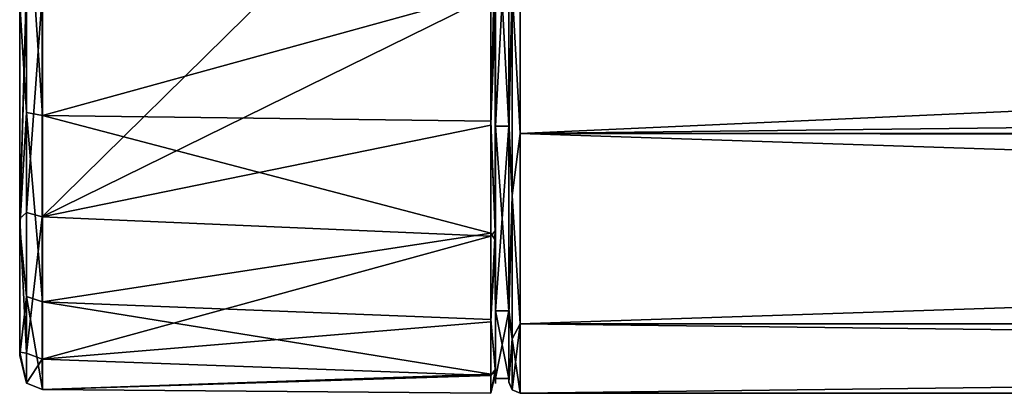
# Model space of a CAD drawing. Header units: metres. Extents: x -150 to 150, y -23 to 71.
# Tile 1 of 13: x -150 to -106, y -23 to -6. Entities that reach past the tile are written whole.
import ezdxf

# ---------------------------------------------------------------- set-up
doc = ezdxf.new("R2010")
doc.units = ezdxf.units.M
doc.layers.add('solid_26_009_130_XXX', color=7, linetype='CONTINUOUS')

msp = doc.modelspace()

# ---------------------------------------------------------------- linework, layer by layer
at = {"layer": 'solid_26_009_130_XXX'}
for points in [[(-149.644516, -21.180573, 6.021301), (-149.646118, 15.259139, 15.870502), (-149.644516, 21.180847, 6.020332)], [(-149.642654, -21.333632, -5.471096), (-149.644516, 21.180847, 6.020332), (-149.642654, 21.333391, -5.472031)], [(-149.644516, -21.180573, 6.021301), (-149.644516, 21.180847, 6.020332), (-149.642654, -21.333632, -5.471096)], [(-149.641037, -15.675825, -15.475335), (-149.642654, 21.333391, -5.472031), (-149.641037, 15.675178, -15.475992)], [(-149.642654, -21.333632, -5.471096), (-149.642654, 21.333391, -5.472031), (-149.641037, -15.675825, -15.475335)], [(-149.646118, -15.258383, 15.871229), (-149.647003, -5.181652, 21.395712), (-149.646118, 15.259139, 15.870502)], [(-149.646118, -15.258383, 15.871229), (-149.646118, 15.259139, 15.870502), (-149.644516, -21.180573, 6.021301)], [(-149.641037, -15.675825, -15.475335), (-149.641037, 15.675178, -15.475992), (-149.640091, -5.747738, -21.266729)], [(-149.339386, 0, -22.722824), (-148.64006, 0, -23.00786), (-148.640488, -10.702682, -20.365971)], [(-148.640488, -10.702682, -20.365971), (-148.64006, 0, -23.00786), (-128.787186, -5.229084, -22.402338)], [(-128.589188, -11.175026, 19.351103), (-128, 0, 22.345524), (-128.589676, 0, 22.345451)], [(-128.589676, 0, 22.345451), (-128.589661, -4.076435, 22.210667), (-128.589355, -9.834878, 20.327894)], [(-128.589188, -11.175026, 19.351103), (-128.589676, 0, 22.345451), (-128.589355, -9.834878, 20.327894)], [(-128.589188, -11.175026, 19.351103), (-128, -11.175027, 19.351198), (-128, 0, 22.345524)], [(-128.582428, 0, -22.354673), (-128, -11.175027, -19.360229), (-128.582916, -11.175026, -19.360325)], [(-128.582428, 0, -22.354673), (-128.582916, -11.175026, -19.360325), (-128.582535, -6.004804, -21.777943)], [(-128.582428, 0, -22.354673), (-128, 0, -22.354557), (-128, -11.175027, -19.360229)], [(-128, 0, -22.354557), (-128, 0.284486, -22.498201), (-128, -10.929307, -19.667238)], [(-127.853554, -5.085394, -22.280567), (-128, -10.929307, -19.667238), (-128, 0.284486, -22.498201)], [(-128, -11.175027, -19.360229), (-128, 0, -22.354557), (-128, -10.929307, -19.667238)], [(-128, 0, 22.345524), (-128, -11.423254, 19.38451), (-128, -0.284486, 22.498201)], [(-128, 0, 22.345524), (-128, -11.175027, 19.351198), (-128, -11.423254, 19.38451)], [(-149.640091, -5.747738, -21.266729), (-149.339386, 0, -22.722824), (-149.339798, -10.569992, -20.113688)], [(-149.339798, -10.569992, -20.113688), (-149.339386, 0, -22.722824), (-148.640488, -10.702682, -20.365971)], [(-127.853554, -5.085394, 22.280567), (-128, -0.284486, 22.498201), (-128, -11.423254, 19.38451)], [(-127.5, 0, -23), (-127.5, -11.5, -19.918585), (-127.853554, -5.085394, -22.280567)], [(-127.5, -11.5, 19.918585), (-127.5, 0, 23), (-127.853554, -5.085394, 22.280567)], [(-5.993629, -10.083918, -20.671589), (-127.5, -11.5, -19.918585), (-127.5, 0, -23)], [(-8.657578, -8.103235, -21.525278), (-5.993629, -10.083918, -20.671589), (-127.5, 0, -23)], [(-10.571843, -5.604749, -22.306654), (-8.657578, -8.103235, -21.525278), (-127.5, 0, -23)], [(127.5, 0, 23), (-127.5, 0, 23), (-127.5, -11.5, 19.918585)], [(127.5, -11.5, 19.918585), (127.5, 0, 23), (-127.5, -11.5, 19.918585)], [(-128.589355, -9.834878, 20.327894), (-128.589661, -4.076435, 22.210667), (-128.594604, -5.366802, 22.163919)], [(-149.646118, -15.258383, 15.871229), (-149.353226, -5.343139, 22.062811), (-149.647003, -5.181652, 21.395712)], [(-128.787537, -10.962718, -20.223913), (-148.640488, -10.702682, -20.365971), (-128.787186, -5.229084, -22.402338)], [(-128.587448, -5.951992, -22.023243), (-128.787537, -10.962718, -20.223913), (-128.787186, -5.229084, -22.402338)], [(-127.853554, -5.085394, -22.280567), (-127.853554, -14.248958, -17.867628), (-128, -10.929307, -19.667238)], [(-127.853554, -14.248958, 17.867628), (-127.853554, -5.085394, 22.280567), (-128, -11.423254, 19.38451)], [(-127.5, -11.5, -19.918585), (-127.853554, -14.248958, -17.867628), (-127.853554, -5.085394, -22.280567)], [(-127.5, -11.5, 19.918585), (-127.853554, -5.085394, 22.280567), (-127.853554, -14.248958, 17.867628)], [(-149.646118, -15.258383, 15.871229), (-149.346634, -5.344671, 22.069138), (-149.353226, -5.343139, 22.062811)], [(-149.646118, -15.258383, 15.871229), (-149.345825, -15.003987, 17.046198), (-149.346634, -5.344671, 22.069138)], [(-149.345825, -15.003987, 17.046198), (-148.6474, -5.411765, 22.346395), (-149.346634, -5.344671, 22.069138)], [(-149.345825, -15.003987, 17.046198), (-148.646576, -15.192339, 17.260399), (-148.6474, -5.411765, 22.346395)], [(-138.720932, -5.411765, 22.348003), (-148.6474, -5.411765, 22.346395), (-148.646576, -15.192339, 17.260399)], [(-128.794449, -5.411765, 22.349613), (-138.720932, -5.411765, 22.348003), (-148.646576, -15.192339, 17.260399)], [(-128.794083, -11.127422, 20.124451), (-128.794449, -5.411765, 22.349613), (-148.646576, -15.192339, 17.260399)], [(-128.656204, -5.398747, 22.295719), (-128.794449, -5.411765, 22.349613), (-128.794083, -11.127422, 20.124451)], [(-128.594604, -5.366802, 22.163919), (-128.656204, -5.398747, 22.295719), (-128.794083, -11.127422, 20.124451)], [(-128.593689, -15.8048, 16.440893), (-128.594604, -5.366802, 22.163919), (-128.794083, -11.127422, 20.124451)], [(-128.589355, -9.834878, 20.327894), (-128.594604, -5.366802, 22.163919), (-128.593689, -15.8048, 16.440893)], [(-149.641037, -15.675825, -15.475335), (-149.640091, -5.747738, -21.266729), (-149.339798, -10.569992, -20.113688)], [(-128.587448, -5.951992, -22.023243), (-128.588425, -16.234772, -16.025803), (-128.787537, -10.962718, -20.223913)], [(-128.582916, -11.577575, -19.397783), (-128.588425, -16.234772, -16.025803), (-128.587448, -5.951992, -22.023243)], [(-128.582535, -6.004804, -21.777943), (-128.582916, -11.577575, -19.397783), (-128.587448, -5.951992, -22.023243)], [(-128.582916, -11.175026, -19.360325), (-128.582916, -11.577575, -19.397783), (-128.582535, -6.004804, -21.777943)], [(-128.588806, -14.886724, 16.981289), (-128.589355, -9.834878, 20.327894), (-128.593689, -15.8048, 16.440893)], [(-128.589188, -11.175026, 19.351103), (-128.589355, -9.834878, 20.327894), (-128.588806, -14.886724, 16.981289)], [(-5.993629, -10.083918, -20.671589), (-0.009345, -11.622494, -19.847359), (-127.5, -11.5, -19.918585)], [(-149.641037, -15.675825, -15.475335), (-149.339798, -10.569992, -20.113688), (-149.340973, -18.711744, -12.885672)], [(-149.340973, -18.711744, -12.885672), (-149.339798, -10.569992, -20.113688), (-148.641678, -18.94664, -13.047217)], [(-149.339798, -10.569992, -20.113688), (-148.640488, -10.702682, -20.365971), (-148.641678, -18.94664, -13.047217)], [(-128.788132, -15.916733, -16.607584), (-148.641678, -18.94664, -13.047217), (-148.640488, -10.702682, -20.365971)], [(-128.787537, -10.962718, -20.223913), (-128.788132, -15.916733, -16.607584), (-148.640488, -10.702682, -20.365971)], [(-128.793488, -16.051748, 16.467798), (-128.794083, -11.127422, 20.124451), (-148.646576, -15.192339, 17.260399)], [(-128.593689, -15.8048, 16.440893), (-128.794083, -11.127422, 20.124451), (-128.793488, -16.051748, 16.467798)], [(-128.588425, -16.234772, -16.025803), (-128.788132, -15.916733, -16.607584), (-128.787537, -10.962718, -20.223913)], [(-128.58786, -19.355722, 11.17042), (-128, -11.175027, 19.351198), (-128.589188, -11.175026, 19.351103)], [(-128.589188, -11.175026, 19.351103), (-128.588806, -14.886724, 16.981289), (-128.588074, -18.866945, 12.412056)], [(-128.58786, -19.355722, 11.17042), (-128.589188, -11.175026, 19.351103), (-128.588074, -18.866945, 12.412056)], [(-128.58786, -19.355722, 11.17042), (-128, -19.355703, 11.170504), (-128, -11.175027, 19.351198)], [(-128.582916, -11.175026, -19.360325), (-128, -19.355703, -11.179536), (-128.584244, -19.355722, -11.179642)], [(-128.582916, -11.175026, -19.360325), (-128.584244, -19.355722, -11.179642), (-128.582916, -11.577575, -19.397783)], [(-128.582916, -11.175026, -19.360325), (-128, -11.175027, -19.360229), (-128, -19.355703, -11.179536)], [(-128, -11.175027, -19.360229), (-128, -10.929307, -19.667238), (-128, -19.254948, -11.640319)], [(-127.853554, -14.248958, -17.867628), (-128, -19.254948, -11.640319), (-128, -10.929307, -19.667238)], [(-128, -19.355703, -11.179536), (-128, -11.175027, -19.360229), (-128, -19.254948, -11.640319)], [(-128, -11.175027, 19.351198), (-128, -19.355703, 11.170504), (-128, -11.423254, 19.38451)], [(-128.582916, -11.577575, -19.397783), (-128.583527, -16.316912, -15.621707), (-128.588425, -16.234772, -16.025803)], [(-128.584244, -19.355722, -11.179642), (-128.583527, -16.316912, -15.621707), (-128.582916, -11.577575, -19.397783)], [(-128, -19.355703, 11.170504), (-128, -19.543226, 11.149544), (-128, -11.423254, 19.38451)], [(-127.853554, -14.248958, 17.867628), (-128, -11.423254, 19.38451), (-128, -19.543226, 11.149544)], [(-127.5, -11.5, -19.918585), (-127.5, -19.918585, -11.5), (-127.853554, -14.248958, -17.867628)], [(-127.5, -19.918585, 11.5), (-127.5, -11.5, 19.918585), (-127.853554, -14.248958, 17.867628)], [(127.5, -19.918585, -11.5), (-127.5, -19.918585, -11.5), (-127.5, -11.5, -19.918585)], [(-0.009345, -11.622494, -19.847359), (127.5, -19.918585, -11.5), (-127.5, -11.5, -19.918585)], [(127.5, -11.5, 19.918585), (-127.5, -11.5, 19.918585), (-127.5, -19.918585, 11.5)], [(127.5, -19.918585, 11.5), (127.5, -11.5, 19.918585), (-127.5, -19.918585, 11.5)], [(-127.853554, -14.248958, -17.867628), (-127.853554, -20.59034, -9.915785), (-128, -19.254948, -11.640319)], [(-127.853554, -20.59034, 9.915785), (-127.853554, -14.248958, 17.867628), (-128, -19.543226, 11.149544)], [(-127.5, -19.918585, -11.5), (-127.853554, -20.59034, -9.915785), (-127.853554, -14.248958, -17.867628)], [(-127.5, -19.918585, 11.5), (-127.853554, -14.248958, 17.867628), (-127.853554, -20.59034, 9.915785)], [(-149.646118, -15.258383, 15.871229), (-149.344376, -21.216442, 8.105408), (-149.345825, -15.003987, 17.046198)], [(-149.345825, -15.003987, 17.046198), (-149.344376, -21.216442, 8.105408), (-148.646576, -15.192339, 17.260399)], [(-149.344376, -21.216442, 8.105408), (-148.645111, -21.482782, 8.207372), (-148.646576, -15.192339, 17.260399)], [(-128.793488, -16.051748, 16.467798), (-148.646576, -15.192339, 17.260399), (-148.645111, -21.482782, 8.207372)], [(-128.588074, -18.866945, 12.412056), (-128.588806, -14.886724, 16.981289), (-128.593689, -15.8048, 16.440893)], [(-149.646118, -15.258383, 15.871229), (-149.644516, -21.180573, 6.021301), (-149.344376, -21.216442, 8.105408)], [(-149.642654, -21.333632, -5.471096), (-149.641037, -15.675825, -15.475335), (-149.340973, -18.711744, -12.885672)], [(-128.792709, -19.834545, 11.639701), (-128.793488, -16.051748, 16.467798), (-148.645111, -21.482782, 8.207372)], [(-128.788132, -15.916733, -16.607584), (-128.78891, -19.738821, -11.810531), (-148.641678, -18.94664, -13.047217)], [(-128.593689, -15.8048, 16.440893), (-128.793488, -16.051748, 16.467798), (-128.792709, -19.834545, 11.639701)], [(-128.592026, -21.937883, 6.238435), (-128.593689, -15.8048, 16.440893), (-128.792709, -19.834545, 11.639701)], [(-128.588425, -16.234772, -16.025803), (-128.78891, -19.738821, -11.810531), (-128.788132, -15.916733, -16.607584)], [(-128.588074, -18.866945, 12.412056), (-128.593689, -15.8048, 16.440893), (-128.592026, -21.937883, 6.238435)], [(-128.588425, -16.234772, -16.025803), (-128.590103, -22.095518, -5.664505), (-128.78891, -19.738821, -11.810531)], [(-128.58432, -19.881756, -10.721479), (-128.590103, -22.095518, -5.664505), (-128.588425, -16.234772, -16.025803)], [(-128.583527, -16.316912, -15.621707), (-128.58432, -19.881756, -10.721479), (-128.588425, -16.234772, -16.025803)], [(-128.584244, -19.355722, -11.179642), (-128.58432, -19.881756, -10.721479), (-128.583527, -16.316912, -15.621707)], [(-149.642654, -21.333632, -5.471096), (-149.340973, -18.711744, -12.885672), (-149.342621, -22.554853, -2.699267)], [(-149.342621, -22.554853, -2.699267), (-149.340973, -18.711744, -12.885672), (-148.643341, -22.837994, -2.732939)], [(-149.340973, -18.711744, -12.885672), (-148.641678, -18.94664, -13.047217), (-148.643341, -22.837994, -2.732939)], [(-128.789825, -22.157173, -6.173895), (-148.643341, -22.837994, -2.732939), (-148.641678, -18.94664, -13.047217)], [(-128.78891, -19.738821, -11.810531), (-128.789825, -22.157173, -6.173895), (-148.641678, -18.94664, -13.047217)], [(-128.587189, -21.489119, 6.949039), (-128.588074, -18.866945, 12.412056), (-128.592026, -21.937883, 6.238435)], [(-128.58786, -19.355722, 11.17042), (-128.588074, -18.866945, 12.412056), (-128.587189, -21.489119, 6.949039)], [(-128.58786, -19.355722, 11.17042), (-128.58606, -22.350052, -0.004611), (-128, -19.355703, 11.170504)], [(-128.58786, -19.355722, 11.17042), (-128.587189, -21.489119, 6.949039), (-128.58606, -22.350052, -0.004611)], [(-128.58606, -22.350052, -0.004611), (-128, -22.350052, -0.004516), (-128, -19.355703, 11.170504)], [(-128.584244, -19.355722, -11.179642), (-128, -22.350052, -0.004516), (-128.58606, -22.350052, -0.004611)], [(-128.584244, -19.355722, -11.179642), (-128.58606, -22.350052, -0.004611), (-128.58432, -19.881756, -10.721479)], [(-128.584244, -19.355722, -11.179642), (-128, -19.355703, -11.179536), (-128, -22.350052, -0.004516)], [(-128, -19.355703, -11.179536), (-128, -19.254948, -11.640319), (-128, -22.492817, -0.568459)], [(-127.853554, -20.59034, -9.915785), (-128, -22.492817, -0.568459), (-128, -19.254948, -11.640319)], [(-128, -19.355703, -11.179536), (-128, -22.492817, -0.568459), (-128, -22.498205, -0.284252)], [(-128, -19.355703, -11.179536), (-128, -22.498205, -0.284252), (-128, -22.350052, -0.004516)], [(-128, -19.355703, 11.170504), (-128, -22.350052, -0.004516), (-128, -19.543226, 11.149544)], [(-128, -22.350052, -0.004516), (-128, -22.5), (-128, -19.543226, 11.149544)], [(-127.853554, -20.59034, 9.915785), (-128, -19.543226, 11.149544), (-128, -22.5)], [(-128.791794, -22.2068, 5.98351), (-128.792709, -19.834545, 11.639701), (-148.645111, -21.482782, 8.207372)], [(-128.592026, -21.937883, 6.238435), (-128.792709, -19.834545, 11.639701), (-128.791794, -22.2068, 5.98351)], [(-128.590103, -22.095518, -5.664505), (-128.789825, -22.157173, -6.173895), (-128.78891, -19.738821, -11.810531)], [(-128.58432, -19.881756, -10.721479), (-128.585236, -22.015511, -5.049717), (-128.590103, -22.095518, -5.664505)], [(-128.58606, -22.350052, -0.004611), (-128.585236, -22.015511, -5.049717), (-128.58432, -19.881756, -10.721479)], [(-127.5, -19.918585, 11.5), (-127.853554, -22.853554), (-127.5, -23)], [(-127.5, -19.918585, 11.5), (-127.853554, -20.59034, 9.915785), (-127.853554, -22.853554)], [(-127.5, -19.918585, -11.5), (-127.5, -23), (-127.853554, -20.59034, -9.915785)], [(127.5, -23), (-127.5, -23), (-127.5, -19.918585, -11.5)], [(127.5, -19.918585, 11.5), (-127.5, -19.918585, 11.5), (-127.5, -23)], [(127.5, -19.918585, 11.5), (-127.5, -23), (127.5, -23)], [(127.5, -19.918585, -11.5), (127.5, -23), (-127.5, -19.918585, -11.5)], [(-127.853554, -20.59034, 9.915785), (-128, -22.5), (-127.853554, -22.853554)], [(-127.853554, -20.59034, -9.915785), (-127.853554, -22.853554), (-128, -22.492817, -0.568459)], [(-127.5, -23), (-127.853554, -22.853554), (-127.853554, -20.59034, -9.915785)], [(-149.644516, -21.180573, 6.021301), (-149.342621, -22.554853, -2.699267), (-149.344376, -21.216442, 8.105408)], [(-149.644516, -21.180573, 6.021301), (-149.642654, -21.333632, -5.471096), (-149.342621, -22.554853, -2.699267)], [(-149.344376, -21.216442, 8.105408), (-149.342621, -22.554853, -2.699267), (-148.645111, -21.482782, 8.207372)], [(-149.342621, -22.554853, -2.699267), (-148.643341, -22.837994, -2.732939), (-148.645111, -21.482782, 8.207372)], [(-128.791794, -22.2068, 5.98351), (-148.645111, -21.482782, 8.207372), (-148.643341, -22.837994, -2.732939)], [(-128.586212, -22.56448, 0.985366), (-128.587189, -21.489119, 6.949039), (-128.592026, -21.937883, 6.238435)], [(-128.58606, -22.350052, -0.004611), (-128.587189, -21.489119, 6.949039), (-128.586212, -22.56448, 0.985366)], [(-128.789825, -22.157173, -6.173895), (-128.790802, -22.999809, -0.098531), (-148.643341, -22.837994, -2.732939)], [(-128.790802, -22.999809, -0.098531), (-128.791794, -22.2068, 5.98351), (-148.643341, -22.837994, -2.732939)], [(-128.592026, -21.937883, 6.238435), (-128.791794, -22.2068, 5.98351), (-128.790802, -22.999809, -0.098531)], [(-128.590103, -22.095518, -5.664505), (-128.592026, -21.937883, 6.238435), (-128.790802, -22.999809, -0.098531)], [(-128.590103, -22.095518, -5.664505), (-128.790802, -22.999809, -0.098531), (-128.789825, -22.157173, -6.173895)], [(-128.586212, -22.56448, 0.985366), (-128.592026, -21.937883, 6.238435), (-128.590103, -22.095518, -5.664505)], [(-128.585236, -22.015511, -5.049717), (-128.586212, -22.56448, 0.985366), (-128.590103, -22.095518, -5.664505)], [(-128.58606, -22.350052, -0.004611), (-128.586212, -22.56448, 0.985366), (-128.585236, -22.015511, -5.049717)], [(-128, -22.350052, -0.004516), (-128, -22.498205, -0.284252), (-128, -22.5)], [(-127.853554, -22.853554), (-128, -22.498205, -0.284252), (-128, -22.492817, -0.568459)], [(-127.853554, -22.853554), (-128, -22.5), (-128, -22.498205, -0.284252)]]:
    msp.add_3dface(points, dxfattribs=at)

doc.saveas('drawing.dxf')
